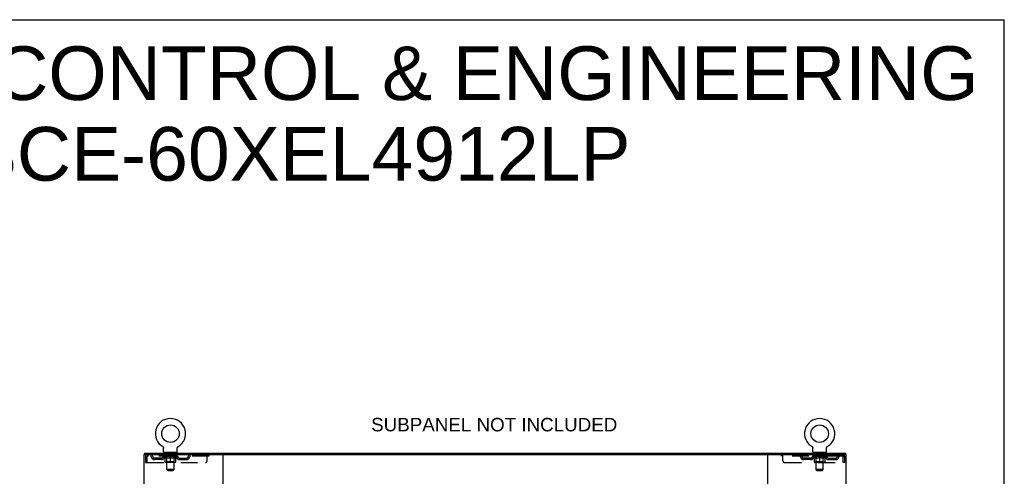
# Model space of a CAD drawing. Header units: inches. Extents: x 0 to 212, y 0 to 138.
# Tile 80 of 80: x 144 to 212, y 106 to 138. Entities that reach past the tile are written whole.
import ezdxf

# ---------------------------------------------------------------- set-up
doc = ezdxf.new("R2010")
doc.units = ezdxf.units.IN
doc.header["$LTSCALE"] = 11.6875
doc.header["$MEASUREMENT"] = 0
doc.linetypes.add('HIDDEN', pattern=[0.2, 0.1, -0.1])
doc.layers.get('0').update_dxf_attribs({"linetype": 'CONTINUOUS'})
doc.layers.add('DEFAULT_2', color=8, linetype='HIDDEN')
doc.layers.add('DIMENSIONS', color=7, linetype='CONTINUOUS')
doc.styles.get("Standard").update_dxf_attribs({"font": 'arial.ttf'})

msp = doc.modelspace()

# ---------------------------------------------------------------- linework, layer by layer
at = {"color": 7, "linetype": 'Continuous'}
for p, q in [((0, 137.5), (212.5, 137.5)), ((212.5, 0), (212.5, 137.5)), ((152.526, 107.254), (152.526, 107.15)), ((152.526, 107.254), (201.422, 107.254)), ((153.792, 107.701), (153.792, 107.701)), ((153.792, 107.701), (153.796, 107.699)), ((153.796, 107.699), (153.799, 107.696)), ((153.799, 107.696), (153.803, 107.694)), ((153.803, 107.694), (153.806, 107.691)), ((153.806, 107.691), (153.81, 107.688)), ((153.81, 107.688), (153.813, 107.685)), ((153.813, 107.686), (153.816, 107.682)), ((153.816, 107.683), (153.819, 107.679)), ((153.819, 107.679), (153.822, 107.676)), ((153.822, 107.676), (153.825, 107.673)), ((153.825, 107.673), (153.827, 107.669)), ((153.827, 107.67), (153.83, 107.666)), ((153.83, 107.666), (153.833, 107.662)), ((153.832, 107.662), (153.835, 107.659)), ((153.835, 107.659), (153.837, 107.655)), ((153.837, 107.655), (153.839, 107.651)), ((153.839, 107.651), (153.841, 107.647)), ((153.841, 107.647), (153.843, 107.643)), ((153.843, 107.643), (153.845, 107.639)), ((153.845, 107.639), (153.846, 107.635)), ((153.846, 107.635), (153.847, 107.631)), ((153.847, 107.631), (153.849, 107.627)), ((153.849, 107.627), (153.85, 107.623)), ((153.853, 107.601), (153.853, 107.597)), ((153.853, 107.597), (153.853, 107.593)), ((153.853, 107.344), (153.853, 107.593)), ((153.891, 107.284), (153.891, 107.254)), ((154.766, 107.284), (153.891, 107.284)), ((154.766, 107.284), (154.766, 107.254)), ((154.803, 107.344), (154.803, 107.593)), ((154.806, 107.619), (154.807, 107.623)), ((154.807, 107.623), (154.808, 107.627)), ((154.808, 107.627), (154.809, 107.631)), ((154.809, 107.631), (154.811, 107.635)), ((154.811, 107.635), (154.812, 107.639)), ((154.812, 107.639), (154.814, 107.643)), ((154.816, 107.647), (154.818, 107.651)), ((154.818, 107.651), (154.82, 107.655)), ((154.82, 107.655), (154.822, 107.659)), ((154.822, 107.659), (154.824, 107.662)), ((154.824, 107.662), (154.827, 107.666)), ((154.827, 107.666), (154.829, 107.67)), ((154.829, 107.669), (154.832, 107.673)), ((154.832, 107.673), (154.835, 107.676)), ((154.835, 107.676), (154.838, 107.679)), ((154.838, 107.679), (154.841, 107.683)), ((154.841, 107.682), (154.844, 107.686)), ((154.844, 107.685), (154.847, 107.688)), ((154.847, 107.688), (154.85, 107.691)), ((154.85, 107.691), (154.854, 107.694)), ((154.854, 107.694), (154.857, 107.696)), ((154.857, 107.696), (154.861, 107.699)), ((154.857, 107.696), (154.859, 107.697)), ((154.861, 107.699), (154.865, 107.701)), ((154.865, 107.701), (154.865, 107.701)), ((199.084, 107.701), (199.084, 107.701)), ((199.084, 107.701), (199.088, 107.699)), ((199.088, 107.699), (199.091, 107.696)), ((199.091, 107.696), (199.095, 107.694)), ((199.095, 107.694), (199.098, 107.691)), ((199.098, 107.691), (199.102, 107.688)), ((199.102, 107.688), (199.105, 107.685)), ((199.105, 107.686), (199.108, 107.682)), ((199.108, 107.683), (199.111, 107.679)), ((199.111, 107.679), (199.114, 107.676)), ((199.114, 107.676), (199.117, 107.673)), ((199.117, 107.673), (199.119, 107.669)), ((199.119, 107.67), (199.122, 107.666)), ((199.122, 107.666), (199.125, 107.662)), ((199.124, 107.662), (199.127, 107.659)), ((199.127, 107.659), (199.129, 107.655)), ((199.129, 107.655), (199.131, 107.651)), ((199.131, 107.651), (199.133, 107.647)), ((199.133, 107.647), (199.135, 107.643)), ((199.135, 107.643), (199.137, 107.639)), ((199.137, 107.639), (199.138, 107.635)), ((199.138, 107.635), (199.139, 107.631)), ((199.139, 107.631), (199.141, 107.627)), ((199.141, 107.627), (199.142, 107.623)), ((199.145, 107.601), (199.145, 107.597)), ((199.145, 107.597), (199.145, 107.593)), ((199.145, 107.344), (199.145, 107.593)), ((199.183, 107.284), (199.183, 107.254)), ((200.058, 107.284), (199.183, 107.284)), ((200.058, 107.284), (200.058, 107.254)), ((200.095, 107.344), (200.095, 107.593)), ((200.098, 107.619), (200.099, 107.623)), ((200.099, 107.623), (200.1, 107.627)), ((200.1, 107.627), (200.101, 107.631)), ((200.101, 107.631), (200.103, 107.635)), ((200.103, 107.635), (200.104, 107.639)), ((200.104, 107.639), (200.106, 107.643)), ((200.106, 107.643), (200.108, 107.647)), ((200.108, 107.647), (200.11, 107.651)), ((200.11, 107.651), (200.112, 107.655)), ((200.112, 107.655), (200.114, 107.659)), ((200.114, 107.659), (200.116, 107.662)), ((200.116, 107.662), (200.119, 107.666)), ((200.119, 107.666), (200.121, 107.67)), ((200.121, 107.669), (200.124, 107.673)), ((200.124, 107.673), (200.127, 107.676)), ((200.127, 107.676), (200.13, 107.679)), ((200.13, 107.679), (200.133, 107.683)), ((200.133, 107.682), (200.136, 107.686)), ((200.136, 107.685), (200.139, 107.688)), ((200.139, 107.688), (200.142, 107.691)), ((200.142, 107.691), (200.146, 107.694)), ((200.146, 107.694), (200.149, 107.696)), ((200.149, 107.696), (200.153, 107.699)), ((200.149, 107.696), (200.151, 107.697)), ((200.153, 107.699), (200.157, 107.701)), ((200.157, 107.701), (200.157, 107.701)), ((201.422, 107.254), (201.422, 107.15))]:
    msp.add_line(p, q, dxfattribs=at)
at = {"color": 3, "linetype": 'Continuous'}
for p, q in [((152.474, 107.15), (152.474, 47.358)), ((152.474, 107.15), (201.474, 107.15)), ((157.974, 107.15), (157.974, 47.358)), ((195.974, 107.15), (195.974, 47.358)), ((201.474, 47.358), (201.474, 107.15))]:
    msp.add_line(p, q, dxfattribs=at)
at = {"color": 7, "linetype": 'Continuous'}
for points in [[(153.85, 107.623), (153.851, 107.619), (153.852, 107.614), (153.852, 107.61), (153.853, 107.606), (153.853, 107.601), (153.853, 107.597)], [(154.803, 107.593), (154.803, 107.597), (154.804, 107.601), (154.804, 107.606), (154.804, 107.61), (154.805, 107.614), (154.806, 107.619)], [(154.803, 107.597), (154.804, 107.601), (154.804, 107.606), (154.804, 107.61), (154.805, 107.614)], [(154.814, 107.643), (154.816, 107.647), (154.818, 107.651)], [(199.142, 107.623), (199.143, 107.619), (199.144, 107.614), (199.144, 107.61), (199.145, 107.606), (199.145, 107.601), (199.145, 107.597)], [(200.095, 107.593), (200.095, 107.597), (200.096, 107.601), (200.096, 107.606), (200.096, 107.61), (200.097, 107.614), (200.098, 107.619)], [(200.095, 107.597), (200.096, 107.601), (200.096, 107.606), (200.096, 107.61), (200.097, 107.614)]]:
    msp.add_lwpolyline(points, dxfattribs=at)
for centre in [(154.328, 108.608), (199.62, 108.608)]:
    msp.add_circle(centre, 0.609, dxfattribs=at)
for centre, radius, start, end in [((154.328, 108.608), 1.054, 300.39933, 239.60066), ((199.62, 108.608), 1.054, 300.39933, 239.60067), ((153.913, 107.344), 0.06, 180, 270), ((154.743, 107.344), 0.06, 270, 360), ((199.205, 107.344), 0.06, 180, 270), ((200.035, 107.344), 0.06, 270, 360)]:
    msp.add_arc(centre, radius, start, end, dxfattribs=at)
at = {"layer": 'DEFAULT_2', "color": 8, "linetype": 'HIDDEN'}
for p, q in [((153.798, 107.697), (153.799, 107.696)), ((153.983, 107.284), (153.983, 107.254)), ((154.018, 107.194), (154.018, 107.274)), ((154.087, 107.184), (154.028, 107.184)), ((154.079, 106.094), (154.079, 107.174)), ((154.628, 107.184), (154.569, 107.184)), ((154.577, 106.094), (154.577, 107.174)), ((154.638, 107.194), (154.638, 107.274)), ((154.673, 107.284), (154.673, 107.254)), ((154.865, 107.701), (154.865, 107.701)), ((199.084, 107.701), (199.084, 107.701)), ((199.09, 107.697), (199.091, 107.696)), ((199.275, 107.284), (199.275, 107.254)), ((199.31, 107.194), (199.31, 107.274)), ((199.379, 107.184), (199.32, 107.184)), ((199.371, 106.094), (199.371, 107.174)), ((199.92, 107.184), (199.861, 107.184)), ((199.869, 106.094), (199.869, 107.174)), ((199.93, 107.194), (199.93, 107.274)), ((199.965, 107.284), (199.965, 107.254)), ((152.578, 106.983), (152.578, 106.588)), ((152.578, 106.983), (152.682, 106.983)), ((152.578, 106.588), (152.682, 106.588)), ((152.682, 106.983), (152.682, 106.588)), ((152.712, 106.588), (152.712, 106.983)), ((152.712, 106.588), (156.766, 106.588)), ((152.745, 107.15), (152.745, 107.046)), ((157.016, 107.046), (152.745, 107.046)), ((153.214, 106.795), (153.214, 106.899)), ((153.697, 106.899), (153.214, 106.899)), ((153.697, 106.795), (153.214, 106.795)), ((153.464, 106.795), (153.464, 106.899)), ((153.822, 107.009), (153.822, 107.046)), ((153.949, 106.92), (153.822, 107.009)), ((154.835, 107.009), (153.822, 107.009)), ((153.83, 107.041), (153.83, 107.046)), ((153.837, 107.038), (153.837, 107.041)), ((153.837, 107.038), (154.82, 107.038)), ((153.844, 107.038), (153.844, 107.041)), ((153.845, 107.038), (153.845, 107.041)), ((153.853, 107.041), (153.853, 107.046)), ((153.866, 107.038), (153.866, 107.041)), ((153.867, 107.038), (153.867, 107.041)), ((153.89, 107.041), (153.89, 107.046)), ((153.891, 107.046), (153.891, 107.15)), ((153.902, 107.038), (153.902, 107.041)), ((153.904, 107.038), (153.904, 107.041)), ((154.067, 107.041), (153.906, 107.041)), ((153.941, 107.041), (153.941, 107.046)), ((153.942, 107.038), (153.942, 107.041)), ((153.942, 107.038), (153.942, 107.041)), ((153.945, 107.038), (153.945, 107.041)), ((153.949, 106.92), (153.958, 106.92)), ((153.95, 107.038), (153.95, 107.041)), ((153.95, 107.038), (153.95, 107.041)), ((153.953, 107.038), (153.953, 107.041)), ((153.956, 107.038), (153.956, 107.042)), ((153.958, 106.63), (153.958, 106.954)), ((153.959, 107.038), (153.959, 107.041)), ((153.971, 107.038), (153.971, 107.041)), ((153.985, 107.038), (153.985, 107.043)), ((153.985, 107.038), (153.985, 107.041)), ((154.669, 106.6), (153.987, 106.6)), ((154.002, 107.038), (154.002, 107.041)), ((154.003, 107.041), (154.003, 107.046)), ((154.011, 107.038), (154.011, 107.041)), ((154.014, 107.038), (154.014, 107.041)), ((154.021, 107.038), (154.021, 107.041)), ((154.03, 107.038), (154.03, 107.044)), ((154.043, 107.038), (154.043, 107.041)), ((154.045, 107.038), (154.045, 107.041)), ((154.078, 106.632), (154.046, 106.6)), ((154.067, 107.038), (154.067, 107.041)), ((154.121, 107.041), (154.071, 107.041)), ((154.072, 106.92), (154.215, 106.92)), ((154.075, 107.041), (154.075, 107.046)), ((154.078, 106.632), (154.078, 107.006)), ((154.578, 106.632), (154.078, 106.632)), ((154.081, 107.038), (154.081, 107.041)), ((154.084, 107.038), (154.084, 107.041)), ((154.089, 107.038), (154.089, 107.045)), ((154.093, 107.038), (154.093, 107.041)), ((154.101, 107.038), (154.101, 107.041)), ((154.121, 107.038), (154.121, 107.041)), ((154.18, 107.041), (154.133, 107.041)), ((154.149, 107.038), (154.149, 107.041)), ((154.155, 107.041), (154.155, 107.046)), ((154.158, 107.038), (154.158, 107.041)), ((154.16, 107.038), (154.16, 107.046)), ((154.162, 107.038), (154.162, 107.041)), ((154.168, 107.038), (154.168, 107.041)), ((154.18, 107.038), (154.18, 107.041)), ((154.245, 107.041), (154.201, 107.041)), ((154.212, 107.038), (154.212, 107.041)), ((154.237, 107.041), (154.299, 107.044)), ((154.24, 107.041), (154.24, 107.046)), ((154.241, 107.046), (154.24, 107.046)), ((154.241, 107.041), (154.241, 107.046)), ((154.241, 107.038), (154.241, 107.041)), ((154.244, 107.038), (154.244, 107.041)), ((154.245, 107.038), (154.245, 107.041)), ((154.245, 107.038), (154.245, 107.041)), ((154.273, 107.041), (154.325, 107.041)), ((154.278, 107.038), (154.278, 107.041)), ((154.282, 107.041), (154.282, 107.043)), ((154.299, 107.041), (154.299, 107.044)), ((154.312, 107.038), (154.312, 107.041)), ((154.326, 107.041), (154.326, 107.041)), ((154.326, 107.038), (154.326, 107.041)), ((154.326, 107.038), (154.326, 107.041)), ((154.328, 107.041), (154.328, 107.046)), ((154.328, 107.046), (154.42, 107.041)), ((154.328, 106.6), (154.328, 106.955)), ((154.33, 107.038), (154.33, 107.041)), ((154.33, 107.038), (154.33, 107.041)), ((154.33, 107.041), (154.33, 107.041)), ((154.345, 107.038), (154.345, 107.041)), ((154.345, 107.041), (154.384, 107.041)), ((154.379, 107.038), (154.379, 107.041)), ((154.412, 107.038), (154.412, 107.041)), ((154.412, 107.038), (154.412, 107.041)), ((154.412, 107.041), (154.455, 107.041)), ((154.413, 107.038), (154.413, 107.041)), ((154.416, 107.041), (154.416, 107.046)), ((154.416, 107.041), (154.416, 107.046)), ((154.416, 107.046), (154.416, 107.046)), ((154.416, 107.038), (154.416, 107.041)), ((154.441, 106.92), (154.585, 106.92)), ((154.445, 107.038), (154.445, 107.041)), ((154.476, 107.038), (154.476, 107.041)), ((154.476, 107.041), (154.524, 107.041)), ((154.488, 107.038), (154.488, 107.041)), ((154.494, 107.038), (154.494, 107.041)), ((154.497, 107.038), (154.497, 107.046)), ((154.498, 107.038), (154.498, 107.041)), ((154.501, 107.041), (154.501, 107.046)), ((154.507, 107.038), (154.507, 107.041)), ((154.536, 107.038), (154.536, 107.041)), ((154.536, 107.041), (154.586, 107.041)), ((154.555, 107.038), (154.555, 107.041)), ((154.564, 107.038), (154.564, 107.041)), ((154.567, 107.038), (154.567, 107.045)), ((154.572, 107.038), (154.572, 107.041)), ((154.576, 107.038), (154.576, 107.041)), ((154.578, 106.632), (154.578, 107.006)), ((154.578, 106.632), (154.61, 106.6)), ((154.581, 107.041), (154.581, 107.046)), ((154.59, 107.038), (154.59, 107.041)), ((154.59, 107.041), (154.751, 107.041)), ((154.611, 107.038), (154.611, 107.041)), ((154.614, 107.038), (154.614, 107.041)), ((154.626, 107.038), (154.626, 107.044)), ((154.635, 107.038), (154.635, 107.041)), ((154.643, 107.038), (154.643, 107.041)), ((154.646, 107.038), (154.646, 107.041)), ((154.654, 107.041), (154.654, 107.046)), ((154.655, 107.038), (154.655, 107.041)), ((154.671, 107.038), (154.671, 107.043)), ((154.672, 107.038), (154.672, 107.041)), ((154.686, 107.038), (154.686, 107.041)), ((154.697, 107.038), (154.697, 107.041)), ((154.699, 106.63), (154.699, 106.954)), ((154.699, 106.92), (154.707, 106.92)), ((154.701, 107.038), (154.701, 107.042)), ((154.704, 107.038), (154.704, 107.041)), ((154.706, 107.038), (154.706, 107.041)), ((154.706, 107.038), (154.706, 107.041)), ((154.707, 106.92), (154.835, 107.009)), ((154.712, 107.038), (154.712, 107.041)), ((154.714, 107.038), (154.714, 107.041)), ((154.715, 107.038), (154.715, 107.041)), ((154.716, 107.041), (154.716, 107.046)), ((154.753, 107.038), (154.753, 107.041)), ((154.755, 107.038), (154.755, 107.041)), ((154.766, 107.046), (154.766, 107.15)), ((154.767, 107.041), (154.767, 107.046)), ((154.79, 107.038), (154.79, 107.041)), ((154.791, 107.038), (154.791, 107.041)), ((154.804, 107.041), (154.804, 107.046)), ((154.812, 107.038), (154.812, 107.041)), ((154.813, 107.038), (154.813, 107.041)), ((154.82, 107.038), (154.82, 107.041)), ((154.827, 107.041), (154.827, 107.046)), ((154.835, 107.009), (154.835, 107.046)), ((154.96, 106.899), (155.443, 106.899)), ((154.96, 106.795), (155.443, 106.795)), ((155.193, 106.795), (155.193, 106.899)), ((155.443, 106.795), (155.443, 106.899)), ((155.916, 107.15), (155.916, 107.046)), ((156.891, 106.713), (156.891, 107.15)), ((157.016, 107.15), (157.016, 107.046)), ((196.933, 107.15), (196.933, 107.046)), ((201.203, 107.046), (196.933, 107.046)), ((197.058, 106.713), (197.058, 107.15)), ((197.183, 106.588), (201.236, 106.588)), ((198.033, 107.15), (198.033, 107.046)), ((198.506, 106.795), (198.506, 106.899)), ((198.989, 106.899), (198.506, 106.899)), ((198.989, 106.795), (198.506, 106.795)), ((198.756, 106.795), (198.756, 106.899)), ((199.114, 107.009), (199.114, 107.046)), ((200.127, 107.009), (199.114, 107.009)), ((199.241, 106.92), (199.114, 107.009)), ((199.122, 107.041), (199.122, 107.046)), ((199.129, 107.038), (199.129, 107.041)), ((199.129, 107.038), (200.112, 107.038)), ((199.136, 107.038), (199.136, 107.041)), ((199.137, 107.038), (199.137, 107.041)), ((199.145, 107.041), (199.145, 107.046)), ((199.158, 107.038), (199.158, 107.041)), ((199.159, 107.038), (199.159, 107.041)), ((199.182, 107.041), (199.182, 107.046)), ((199.183, 107.046), (199.183, 107.15)), ((199.194, 107.038), (199.194, 107.041)), ((199.196, 107.038), (199.196, 107.041)), ((199.359, 107.041), (199.198, 107.041)), ((199.233, 107.041), (199.233, 107.046)), ((199.234, 107.038), (199.234, 107.041)), ((199.234, 107.038), (199.234, 107.041)), ((199.237, 107.038), (199.237, 107.041)), ((199.241, 106.92), (199.25, 106.92)), ((199.242, 107.038), (199.242, 107.041)), ((199.242, 107.038), (199.242, 107.041)), ((199.245, 107.038), (199.245, 107.041)), ((199.248, 107.038), (199.248, 107.042)), ((199.25, 106.63), (199.25, 106.954)), ((199.251, 107.038), (199.251, 107.041)), ((199.263, 107.038), (199.263, 107.041)), ((199.277, 107.038), (199.277, 107.043)), ((199.277, 107.038), (199.277, 107.041)), ((199.961, 106.6), (199.279, 106.6)), ((199.294, 107.038), (199.294, 107.041)), ((199.295, 107.041), (199.295, 107.046)), ((199.303, 107.038), (199.303, 107.041)), ((199.306, 107.038), (199.306, 107.041)), ((199.313, 107.038), (199.313, 107.041)), ((199.322, 107.038), (199.322, 107.044)), ((199.335, 107.038), (199.335, 107.041)), ((199.337, 107.038), (199.337, 107.041)), ((199.37, 106.632), (199.338, 106.6)), ((199.359, 107.038), (199.359, 107.041)), ((199.413, 107.041), (199.363, 107.041)), ((199.364, 106.92), (199.507, 106.92)), ((199.367, 107.041), (199.367, 107.046)), ((199.37, 106.632), (199.37, 107.006)), ((199.87, 106.632), (199.37, 106.632)), ((199.373, 107.038), (199.373, 107.041)), ((199.376, 107.038), (199.376, 107.041)), ((199.381, 107.038), (199.381, 107.045)), ((199.385, 107.038), (199.385, 107.041)), ((199.393, 107.038), (199.393, 107.041)), ((199.413, 107.038), (199.413, 107.041)), ((199.472, 107.041), (199.425, 107.041)), ((199.441, 107.038), (199.441, 107.041)), ((199.447, 107.041), (199.447, 107.046)), ((199.45, 107.038), (199.45, 107.041)), ((199.452, 107.038), (199.452, 107.046)), ((199.454, 107.038), (199.454, 107.041)), ((199.46, 107.038), (199.46, 107.041)), ((199.472, 107.038), (199.472, 107.041)), ((199.537, 107.041), (199.493, 107.041)), ((199.504, 107.038), (199.504, 107.041)), ((199.529, 107.041), (199.591, 107.044)), ((199.532, 107.041), (199.532, 107.046)), ((199.533, 107.046), (199.532, 107.046)), ((199.533, 107.041), (199.533, 107.046)), ((199.533, 107.038), (199.533, 107.041)), ((199.536, 107.038), (199.536, 107.041)), ((199.537, 107.038), (199.537, 107.041)), ((199.537, 107.038), (199.537, 107.041)), ((199.565, 107.041), (199.617, 107.041)), ((199.57, 107.038), (199.57, 107.041)), ((199.574, 107.041), (199.574, 107.043)), ((199.591, 107.041), (199.591, 107.044)), ((199.604, 107.038), (199.604, 107.041)), ((199.618, 107.041), (199.618, 107.041)), ((199.618, 107.038), (199.618, 107.041)), ((199.618, 107.038), (199.618, 107.041)), ((199.62, 107.041), (199.62, 107.046)), ((199.62, 107.046), (199.712, 107.041)), ((199.62, 106.6), (199.62, 106.955)), ((199.622, 107.038), (199.622, 107.041)), ((199.622, 107.038), (199.622, 107.041)), ((199.622, 107.041), (199.622, 107.041)), ((199.637, 107.038), (199.637, 107.041)), ((199.637, 107.041), (199.676, 107.041)), ((199.671, 107.038), (199.671, 107.041)), ((199.704, 107.038), (199.704, 107.041)), ((199.704, 107.038), (199.704, 107.041)), ((199.704, 107.041), (199.747, 107.041)), ((199.705, 107.038), (199.705, 107.041)), ((199.708, 107.041), (199.708, 107.046)), ((199.708, 107.041), (199.708, 107.046)), ((199.708, 107.046), (199.708, 107.046)), ((199.708, 107.038), (199.708, 107.041)), ((199.733, 106.92), (199.877, 106.92)), ((199.737, 107.038), (199.737, 107.041)), ((199.768, 107.038), (199.768, 107.041)), ((199.768, 107.041), (199.816, 107.041)), ((199.78, 107.038), (199.78, 107.041)), ((199.786, 107.038), (199.786, 107.041)), ((199.789, 107.038), (199.789, 107.046)), ((199.79, 107.038), (199.79, 107.041)), ((199.793, 107.041), (199.793, 107.046)), ((199.799, 107.038), (199.799, 107.041)), ((199.828, 107.038), (199.828, 107.041)), ((199.828, 107.041), (199.878, 107.041)), ((199.847, 107.038), (199.847, 107.041)), ((199.856, 107.038), (199.856, 107.041)), ((199.859, 107.038), (199.859, 107.045)), ((199.864, 107.038), (199.864, 107.041)), ((199.868, 107.038), (199.868, 107.041)), ((199.87, 106.632), (199.87, 107.006)), ((199.87, 106.632), (199.902, 106.6)), ((199.873, 107.041), (199.873, 107.046)), ((199.882, 107.038), (199.882, 107.041)), ((199.882, 107.041), (200.043, 107.041)), ((199.903, 107.038), (199.903, 107.041)), ((199.906, 107.038), (199.906, 107.041)), ((199.918, 107.038), (199.918, 107.044)), ((199.927, 107.038), (199.927, 107.041)), ((199.935, 107.038), (199.935, 107.041)), ((199.938, 107.038), (199.938, 107.041)), ((199.946, 107.041), (199.946, 107.046)), ((199.947, 107.038), (199.947, 107.041)), ((199.963, 107.038), (199.963, 107.043)), ((199.964, 107.038), (199.964, 107.041)), ((199.978, 107.038), (199.978, 107.041)), ((199.989, 107.038), (199.989, 107.041)), ((199.991, 106.63), (199.991, 106.954)), ((199.991, 106.92), (199.999, 106.92)), ((199.993, 107.038), (199.993, 107.042)), ((199.996, 107.038), (199.996, 107.041)), ((199.998, 107.038), (199.998, 107.041)), ((199.998, 107.038), (199.998, 107.041)), ((199.999, 106.92), (200.127, 107.009)), ((200.004, 107.038), (200.004, 107.041)), ((200.006, 107.038), (200.006, 107.041)), ((200.007, 107.038), (200.007, 107.041)), ((200.008, 107.041), (200.008, 107.046)), ((200.045, 107.038), (200.045, 107.041)), ((200.047, 107.038), (200.047, 107.041)), ((200.058, 107.046), (200.058, 107.15)), ((200.059, 107.041), (200.059, 107.046)), ((200.082, 107.038), (200.082, 107.041)), ((200.083, 107.038), (200.083, 107.041)), ((200.096, 107.041), (200.096, 107.046)), ((200.104, 107.038), (200.104, 107.041)), ((200.105, 107.038), (200.105, 107.041)), ((200.112, 107.038), (200.112, 107.041)), ((200.119, 107.041), (200.119, 107.046)), ((200.127, 107.009), (200.127, 107.046)), ((200.252, 106.899), (200.735, 106.899)), ((200.252, 106.795), (200.735, 106.795)), ((200.485, 106.795), (200.485, 106.899)), ((200.735, 106.795), (200.735, 106.899)), ((201.203, 107.15), (201.203, 107.046)), ((201.236, 106.983), (201.236, 106.588)), ((201.266, 106.588), (201.266, 106.983)), ((201.37, 106.983), (201.266, 106.983)), ((201.37, 106.588), (201.266, 106.588)), ((201.37, 106.588), (201.37, 106.983)), ((154.139, 106.034), (154.079, 106.094)), ((154.577, 106.094), (154.079, 106.094)), ((154.139, 106.034), (154.517, 106.034)), ((154.517, 106.034), (154.577, 106.094)), ((199.869, 106.094), (199.371, 106.094)), ((199.431, 106.034), (199.371, 106.094)), ((199.431, 106.034), (199.809, 106.034)), ((199.809, 106.034), (199.869, 106.094))]:
    msp.add_line(p, q, dxfattribs=at)
for points in [[(152.745, 107.15), (152.743, 107.149), (152.741, 107.146), (152.738, 107.141), (152.736, 107.134), (152.734, 107.125), (152.731, 107.114), (152.729, 107.101), (152.726, 107.087), (152.724, 107.072), (152.722, 107.056), (152.719, 107.038), (152.717, 107.02), (152.715, 107.002), (152.712, 106.983)], [(152.745, 107.046), (152.743, 107.046), (152.741, 107.045), (152.738, 107.043), (152.736, 107.04), (152.734, 107.037), (152.731, 107.033), (152.729, 107.028), (152.726, 107.023), (152.724, 107.017), (152.722, 107.011), (152.719, 107.004), (152.717, 106.997), (152.715, 106.99), (152.712, 106.983)], [(153.958, 106.954), (153.977, 106.946), (153.997, 106.939), (154.016, 106.933), (154.034, 106.928), (154.053, 106.923), (154.072, 106.92)], [(154.078, 106.92), (154.058, 106.923), (154.038, 106.928), (154.018, 106.933), (153.998, 106.939), (153.978, 106.946), (153.958, 106.954)], [(154.328, 106.955), (154.308, 106.947), (154.287, 106.94), (154.267, 106.933), (154.247, 106.928), (154.227, 106.923), (154.208, 106.92)], [(154.215, 106.92), (154.234, 106.923), (154.253, 106.928), (154.271, 106.933), (154.29, 106.939), (154.309, 106.946), (154.328, 106.953)], [(154.449, 106.92), (154.429, 106.923), (154.409, 106.928), (154.389, 106.933), (154.369, 106.94), (154.349, 106.947), (154.328, 106.955)], [(154.328, 106.953), (154.348, 106.946), (154.367, 106.939), (154.386, 106.933), (154.404, 106.928), (154.423, 106.923), (154.441, 106.92)], [(154.699, 106.954), (154.678, 106.946), (154.658, 106.939), (154.638, 106.933), (154.618, 106.928), (154.599, 106.923), (154.579, 106.92)], [(154.585, 106.92), (154.604, 106.923), (154.623, 106.928), (154.641, 106.933), (154.66, 106.939), (154.679, 106.946), (154.699, 106.954)], [(199.37, 106.92), (199.35, 106.923), (199.33, 106.928), (199.31, 106.933), (199.29, 106.939), (199.27, 106.946), (199.25, 106.954)], [(199.25, 106.954), (199.269, 106.946), (199.289, 106.939), (199.308, 106.933), (199.326, 106.928), (199.345, 106.923), (199.364, 106.92)], [(199.62, 106.955), (199.6, 106.947), (199.579, 106.94), (199.559, 106.933), (199.539, 106.928), (199.519, 106.923), (199.5, 106.92)], [(199.507, 106.92), (199.526, 106.923), (199.545, 106.928), (199.563, 106.933), (199.582, 106.939), (199.601, 106.946), (199.62, 106.953)], [(199.741, 106.92), (199.721, 106.923), (199.701, 106.928), (199.681, 106.933), (199.661, 106.94), (199.641, 106.947), (199.62, 106.955)], [(199.62, 106.953), (199.64, 106.946), (199.659, 106.939), (199.678, 106.933), (199.696, 106.928), (199.715, 106.923), (199.733, 106.92)], [(199.991, 106.954), (199.97, 106.946), (199.95, 106.939), (199.93, 106.933), (199.91, 106.928), (199.891, 106.923), (199.871, 106.92)], [(199.877, 106.92), (199.896, 106.923), (199.915, 106.928), (199.933, 106.933), (199.952, 106.939), (199.971, 106.946), (199.991, 106.954)], [(201.208, 107.146), (201.206, 107.149), (201.203, 107.15)], [(201.215, 107.037), (201.213, 107.04), (201.21, 107.043), (201.208, 107.045), (201.206, 107.046), (201.203, 107.046)], [(201.208, 107.146), (201.21, 107.141), (201.213, 107.134), (201.215, 107.125), (201.217, 107.114), (201.22, 107.101), (201.222, 107.087), (201.225, 107.072), (201.227, 107.056), (201.229, 107.038), (201.232, 107.02), (201.234, 107.002), (201.236, 106.983)], [(201.215, 107.037), (201.217, 107.033), (201.22, 107.028), (201.222, 107.023), (201.225, 107.017), (201.227, 107.011), (201.229, 107.004), (201.232, 106.997), (201.234, 106.99), (201.236, 106.983)]]:
    msp.add_lwpolyline(points, dxfattribs=at)
for centre, radius, start, end in [((154.008, 107.274), 0.01, 0, 90), ((154.028, 107.194), 0.01, 180, 270), ((154.069, 107.174), 0.01, 0, 90), ((154.587, 107.174), 0.01, 90, 180), ((154.628, 107.194), 0.01, 270, 360), ((154.648, 107.274), 0.01, 90, 180), ((199.3, 107.274), 0.01, 0, 90), ((199.32, 107.194), 0.01, 180, 270), ((199.361, 107.174), 0.01, 0, 90), ((199.879, 107.174), 0.01, 90, 180), ((199.92, 107.194), 0.01, 270, 360), ((199.94, 107.274), 0.01, 90, 180), ((152.745, 106.983), 0.167, 90, 180), ((152.745, 106.983), 0.063, 90, 180), ((152.925, 106.983), 0.167, 8.07163, 90), ((152.925, 106.984), 0.0625, 7.98631, 90), ((153.214, 107.024), 0.229, 187.98631, 270), ((153.214, 107.024), 0.125, 188.07163, 270), ((153.697, 107.024), 0.125, 270, 351.92837), ((153.697, 107.024), 0.229, 270, 352.01369), ((153.986, 106.983), 0.167, 90, 171.92837), ((153.985, 106.984), 0.0625, 90, 172.01369), ((153.987, 106.63), 0.0296, 180, 270), ((154.046, 107.006), 0.0318, 0, 90), ((154.61, 107.006), 0.0318, 90, 180), ((154.669, 106.63), 0.0296, 270, 360), ((154.671, 106.983), 0.167, 8.07163, 90), ((154.671, 106.984), 0.0625, 7.98631, 90), ((154.96, 107.024), 0.229, 187.98631, 270), ((154.96, 107.024), 0.125, 188.07163, 270), ((155.443, 107.024), 0.125, 270, 351.92837), ((155.443, 107.024), 0.229, 270, 352.01369), ((155.732, 106.983), 0.167, 90, 171.92837), ((155.732, 106.984), 0.0625, 90, 172.01369), ((156.766, 106.713), 0.125, 270, 360), ((197.183, 106.713), 0.125, 180, 270), ((198.217, 106.983), 0.167, 8.07163, 90), ((198.217, 106.984), 0.0625, 7.98631, 90), ((198.506, 107.024), 0.229, 187.98631, 270), ((198.506, 107.024), 0.125, 188.07163, 270), ((198.989, 107.024), 0.125, 270, 351.92837), ((198.989, 107.024), 0.229, 270, 352.01369), ((199.278, 106.983), 0.167, 90, 171.92837), ((199.277, 106.984), 0.0625, 90, 172.01369), ((199.279, 106.63), 0.0296, 180, 270), ((199.338, 107.006), 0.0318, 0, 90), ((199.902, 107.006), 0.0318, 90, 180), ((199.961, 106.63), 0.0296, 270, 360), ((199.963, 106.983), 0.167, 8.07163, 90), ((199.963, 106.984), 0.0625, 7.98631, 90), ((200.252, 107.024), 0.229, 187.98631, 270), ((200.252, 107.024), 0.125, 188.07163, 270), ((200.735, 107.024), 0.125, 270, 351.92837), ((200.735, 107.024), 0.229, 270, 352.01369), ((201.024, 106.983), 0.167, 90, 171.92837), ((201.024, 106.984), 0.0625, 90, 172.01369), ((201.203, 106.983), 0.167, 0, 90), ((201.203, 106.983), 0.063, 0, 90)]:
    msp.add_arc(centre, radius, start, end, dxfattribs=at)
for centre, major_axis, ratio, start_param, end_param in [((154.328, 107.046), (0.506, 0.005), 0.05963, 2.96643, 3.140963), ((153.806, 107.037), (0.158, 0), 0.060556, 0.430652, 1.470503), ((154.328, 107.046), (0.506, 0), 0.060556, -3.141593, -2.96706), ((153.806, 107.031), (0.158, 0.002), 0.05963, 1.376596, 1.469874), ((154.328, 107.046), (0.506, 0.011), 0.05688, 2.791345, 2.965878), ((153.787, 107.037), (0.158, 0.002), 0.05963, 0.25549, 1.295341), ((153.842, 107.037), (0.158, -0.002), 0.05963, 0.605815, 1.645666), ((154.328, 107.046), (0.506, -0.005), 0.05963, -2.96643, -2.791898), ((153.842, 107.031), (0.158, 0), 0.060556, 1.551758, 1.645036), ((153.787, 107.031), (0.158, 0.003), 0.05688, 1.20151, 1.294789), ((153.843, 107.033), (0.131, 0.001), 0.05963, 1.065228, 1.614276), ((153.827, 107.033), (0.131, 0.003), 0.05688, 0.890143, 1.43919), ((153.873, 107.033), (0.131, 0), 0.060556, 1.240391, 1.789438), ((154.328, 107.046), (0.506, 0.015), 0.052395, 2.616403, 2.790936), ((153.784, 107.037), (0.158, 0.003), 0.05688, 0.080405, 1.120256), ((153.892, 107.037), (0.158, -0.003), 0.05688, 0.7809, 1.820751), ((154.328, 107.046), (0.506, -0.011), 0.05688, -2.791345, -2.616812), ((153.892, 107.031), (0.158, -0.002), 0.05963, 1.72692, 1.820198), ((153.784, 107.031), (0.158, 0.005), 0.052395, 1.026568, 1.119847), ((153.826, 107.033), (0.131, 0.004), 0.052395, 0.715201, 1.264248), ((153.917, 107.033), (0.131, -0.001), 0.05963, 1.415553, 1.9646), ((154.328, 107.046), (0.506, 0.02), 0.046319, 2.441654, 2.616187), ((153.955, 107.037), (0.158, -0.005), 0.052395, 0.955842, 1.995693), ((154.328, 107.046), (0.506, -0.015), 0.052395, -2.616403, -2.44187), ((153.797, 107.037), (0.158, 0.005), 0.052395, -0.094537, 0.945314), ((153.955, 107.031), (0.158, -0.003), 0.05688, 1.902006, 1.995284), ((153.797, 107.031), (0.158, 0.006), 0.046319, 0.851819, 0.945098), ((153.841, 107.033), (0.131, 0.005), 0.046319, 0.540452, 1.089499), ((153.974, 107.033), (0.131, -0.003), 0.05688, 1.590638, 2.139686), ((154.328, 107.046), (0.506, 0.024), 0.038841, 2.267123, 2.441656), ((154.03, 107.037), (0.158, -0.006), 0.046319, 1.130591, 2.170442), ((153.827, 107.037), (0.158, 0.006), 0.046319, -0.269286, 0.770565), ((154.328, 107.046), (0.506, -0.02), 0.046319, -2.441654, -2.267121), ((154.03, 107.031), (0.158, -0.005), 0.052395, 2.076947, 2.170226), ((153.827, 107.031), (0.158, 0.007), 0.038841, 0.677289, 0.770567), ((153.87, 107.033), (0.131, 0.006), 0.038841, 0.365921, 0.914969), ((154.042, 107.033), (0.131, -0.004), 0.052395, 1.76558, 2.314627), ((154.328, 107.046), (0.506, 0.027), 0.030195, 2.09281, 2.267343), ((154.113, 107.037), (0.158, -0.007), 0.038841, 1.305122, 2.344973), ((153.872, 107.037), (0.158, 0.007), 0.038841, -0.443817, 0.596034), ((154.328, 107.046), (0.506, -0.024), 0.038841, -2.267123, -2.092591), ((154.113, 107.031), (0.158, -0.006), 0.046319, 2.251696, 2.344975), ((153.872, 107.031), (0.158, 0.008), 0.030195, 0.502975, 0.596254), ((153.914, 107.033), (0.131, 0.007), 0.030195, 0.191608, 0.740655), ((154.118, 107.033), (0.131, -0.005), 0.046319, 1.940329, 2.489376), ((153.931, 107.037), (0.158, 0.008), 0.030195, -0.61813, 0.421721), ((154.328, 107.046), (0.506, 0.029), 0.020645, 1.918687, 2.09322), ((154.204, 107.037), (0.158, -0.008), 0.030195, 1.479435, 2.519286), ((154.328, 107.046), (0.506, -0.027), 0.030195, -2.09281, -1.918277), ((154.204, 107.031), (0.158, -0.007), 0.038841, 2.426227, 2.519505), ((153.931, 107.031), (0.158, 0.009), 0.020645, 0.328852, 0.422131), ((153.97, 107.033), (0.131, 0.007), 0.020645, 0.017485, 0.566532), ((154.201, 107.033), (0.131, -0.006), 0.038841, 2.11486, 2.663907), ((154.002, 107.037), (0.158, 0.009), 0.020645, -0.792253, 0.247598), ((154.328, 107.046), (0.506, 0.03), 0.010478, 1.744704, 1.919237), ((154.298, 107.037), (0.158, -0.009), 0.020645, 1.653558, 2.693409), ((154.328, 107.046), (0.506, -0.029), 0.020645, -1.918687, -1.744154), ((154.298, 107.031), (0.158, -0.008), 0.030195, 2.60054, 2.693819), ((154.002, 107.031), (0.158, 0.009), 0.010478, 0.154869, 0.248148), ((154.037, 107.033), (0.131, 0.008), 0.010478, 6.126688, 6.675735), ((154.287, 107.033), (0.131, -0.007), 0.030195, 2.289173, 2.83822), ((154.082, 107.037), (0.158, 0.009), 0.010478, -0.966236, -0.000846), ((154.393, 107.037), (0.158, -0.009), 0.010478, 1.827541, 2.867392), ((154.328, 107.046), (0.506, -0.03), 0.010478, -1.744704, -1.570171), ((154.393, 107.031), (0.158, -0.009), 0.020645, 2.774664, 2.867942), ((154.375, 107.033), (0.131, -0.007), 0.020645, 2.463296, 3.012344), ((154.264, 107.037), (0.158, 0.009), 0.010478, 0.274201, 1.314052), ((154.195, 107.033), (0.131, 0.008), 0.010478, -0.000298, 0.504314), ((154.171, 107.031), (0.158, 0.009), 0.010478, 0.192946, 0.399283), ((154.328, 107.046), (0.506, 0.03), 0.010478, -1.578586, -1.396888), ((154.486, 107.031), (0.158, -0.009), 0.010478, 2.948646, 3.041925), ((154.462, 107.033), (0.131, -0.008), 0.010478, 2.637279, 3.142076), ((154.359, 107.037), (0.158, 0.009), 0.020645, 0.448184, 1.488034), ((154.281, 107.033), (0.131, 0.007), 0.020645, 0.129249, 0.678296), ((154.264, 107.031), (0.158, 0.009), 0.020645, 0.273651, 0.366929), ((154.328, 107.046), (0.506, 0.029), 0.020645, -1.397439, -1.222906), ((154.574, 107.037), (0.158, -0.009), 0.010478, -3.140747, -2.175357), ((154.328, 107.046), (0.506, -0.03), 0.010478, 1.222355, 1.396888), ((154.453, 107.037), (0.158, 0.008), 0.030195, 0.622307, 1.662158), ((154.369, 107.033), (0.131, 0.007), 0.030195, 0.303372, 0.852419), ((154.62, 107.033), (0.131, -0.008), 0.010478, 2.749043, 3.29809), ((154.655, 107.037), (0.158, -0.009), 0.020645, 2.893995, 3.933846), ((154.359, 107.031), (0.158, 0.008), 0.030195, 0.447774, 0.541052), ((154.655, 107.031), (0.158, -0.009), 0.010478, 2.893445, 2.986723), ((154.328, 107.046), (0.506, 0.027), 0.030195, -1.223315, -1.048783), ((154.328, 107.046), (0.506, -0.029), 0.020645, 1.048373, 1.222906), ((154.543, 107.037), (0.158, 0.007), 0.038841, 0.79662, 1.836471), ((154.456, 107.033), (0.131, 0.006), 0.038841, 0.477686, 1.026733), ((154.687, 107.033), (0.131, -0.007), 0.020645, 2.57506, 3.124108), ((154.726, 107.037), (0.158, -0.008), 0.030195, 2.719872, 3.759723), ((154.627, 107.037), (0.158, 0.006), 0.046319, 0.971151, 2.011002), ((154.453, 107.031), (0.158, 0.007), 0.038841, 0.622087, 0.715366), ((154.726, 107.031), (0.158, -0.009), 0.020645, 2.719462, 2.812741), ((154.328, 107.046), (0.506, 0.024), 0.038841, -1.049002, -0.874469), ((154.328, 107.046), (0.506, -0.027), 0.030195, 0.87425, 1.048783), ((154.538, 107.033), (0.131, 0.005), 0.046319, 0.652216, 1.201263), ((154.702, 107.037), (0.158, 0.005), 0.052395, 1.1459, 2.185751), ((154.743, 107.033), (0.131, -0.007), 0.030195, 2.400937, 2.949985), ((154.785, 107.037), (0.158, -0.007), 0.038841, 2.545558, 3.585409), ((154.615, 107.033), (0.131, 0.004), 0.052395, 0.826965, 1.376012), ((154.543, 107.031), (0.158, 0.006), 0.046319, 0.796618, 0.889896), ((154.785, 107.031), (0.158, -0.008), 0.030195, 2.545339, 2.638617), ((154.765, 107.037), (0.158, 0.003), 0.05688, 1.320842, 2.360692), ((154.328, 107.046), (0.506, 0.02), 0.046319, -0.874471, -0.699939), ((154.328, 107.046), (0.506, -0.024), 0.038841, 0.699936, 0.874469), ((154.83, 107.037), (0.158, -0.006), 0.046319, 2.371028, 3.410879), ((154.786, 107.033), (0.131, -0.006), 0.038841, 2.226624, 2.775671), ((154.815, 107.037), (0.158, 0.002), 0.05963, 1.495927, 2.535778), ((154.682, 107.033), (0.131, 0.003), 0.05688, 1.001907, 1.550954), ((154.859, 107.037), (0.158, -0.005), 0.052395, 2.196279, 3.23613), ((154.816, 107.033), (0.131, -0.005), 0.046319, 2.052093, 2.601141), ((154.627, 107.031), (0.158, 0.005), 0.052395, 0.971367, 1.064645), ((154.85, 107.037), (0.158, 0), 0.060556, 1.671089, 2.71094), ((154.83, 107.031), (0.158, -0.007), 0.038841, 2.371026, 2.464304), ((154.873, 107.037), (0.158, -0.003), 0.05688, 2.021337, 3.061188), ((154.328, 107.046), (0.506, 0.015), 0.052395, -0.699723, -0.52519), ((154.328, 107.046), (0.506, -0.02), 0.046319, 0.525406, 0.699939), ((154.87, 107.037), (0.158, -0.002), 0.05963, 1.846251, 2.886102), ((154.739, 107.033), (0.131, 0.001), 0.05963, 1.176993, 1.72604), ((154.83, 107.033), (0.131, -0.004), 0.052395, 1.877344, 2.426392), ((154.784, 107.033), (0.131, 0), 0.060556, 1.352155, 1.901202), ((154.83, 107.033), (0.131, -0.003), 0.05688, 1.702402, 2.25145), ((154.814, 107.033), (0.131, -0.001), 0.05963, 1.527317, 2.076364), ((154.702, 107.031), (0.158, 0.003), 0.05688, 1.146309, 1.239587), ((154.859, 107.031), (0.158, -0.006), 0.046319, 2.196495, 2.289773), ((154.328, 107.046), (0.506, 0.011), 0.05688, -0.524781, -0.350248), ((154.328, 107.046), (0.506, -0.015), 0.052395, 0.350657, 0.52519), ((154.765, 107.031), (0.158, 0.002), 0.05963, 1.321394, 1.414673), ((154.873, 107.031), (0.158, -0.005), 0.052395, 2.021746, 2.115024), ((154.328, 107.046), (0.506, 0.005), 0.05963, -0.349695, -0.175162), ((154.328, 107.046), (0.506, -0.011), 0.05688, 0.175715, 0.350248), ((154.815, 107.031), (0.158, 0), 0.060556, 1.496556, 1.589835), ((154.87, 107.031), (0.158, -0.003), 0.05688, 1.846804, 1.940083), ((154.85, 107.031), (0.158, -0.002), 0.05963, 1.671719, 1.764997), ((154.328, 107.046), (0.506, 0), 0.060556, -0.174533, 0), ((154.328, 107.046), (0.506, -0.005), 0.05963, 0.000629, 0.175162), ((199.62, 107.046), (0.506, 0.005), 0.05963, 2.96643, 3.140963), ((199.098, 107.037), (0.158, 0), 0.060556, 0.430652, 1.470503), ((199.62, 107.046), (0.506, 0), 0.060556, -3.141593, -2.96706), ((199.098, 107.031), (0.158, 0.002), 0.05963, 1.376596, 1.469874), ((199.62, 107.046), (0.506, 0.011), 0.05688, 2.791345, 2.965878), ((199.079, 107.037), (0.158, 0.002), 0.05963, 0.25549, 1.295341), ((199.134, 107.037), (0.158, -0.002), 0.05963, 0.605815, 1.645666), ((199.62, 107.046), (0.506, -0.005), 0.05963, -2.96643, -2.791898), ((199.134, 107.031), (0.158, 0), 0.060556, 1.551758, 1.645036), ((199.079, 107.031), (0.158, 0.003), 0.05688, 1.20151, 1.294789), ((199.135, 107.033), (0.131, 0.001), 0.05963, 1.065228, 1.614276), ((199.119, 107.033), (0.131, 0.003), 0.05688, 0.890143, 1.43919), ((199.165, 107.033), (0.131, 0), 0.060556, 1.240391, 1.789438), ((199.62, 107.046), (0.506, 0.015), 0.052395, 2.616403, 2.790936), ((199.076, 107.037), (0.158, 0.003), 0.05688, 0.080405, 1.120256), ((199.184, 107.037), (0.158, -0.003), 0.05688, 0.7809, 1.820751), ((199.62, 107.046), (0.506, -0.011), 0.05688, -2.791345, -2.616812), ((199.184, 107.031), (0.158, -0.002), 0.05963, 1.72692, 1.820198), ((199.076, 107.031), (0.158, 0.005), 0.052395, 1.026568, 1.119847), ((199.118, 107.033), (0.131, 0.004), 0.052395, 0.715201, 1.264248), ((199.209, 107.033), (0.131, -0.001), 0.05963, 1.415553, 1.9646), ((199.62, 107.046), (0.506, 0.02), 0.046319, 2.441654, 2.616187), ((199.247, 107.037), (0.158, -0.005), 0.052395, 0.955842, 1.995693), ((199.62, 107.046), (0.506, -0.015), 0.052395, -2.616403, -2.44187), ((199.089, 107.037), (0.158, 0.005), 0.052395, -0.094537, 0.945314), ((199.247, 107.031), (0.158, -0.003), 0.05688, 1.902006, 1.995284), ((199.089, 107.031), (0.158, 0.006), 0.046319, 0.851819, 0.945098), ((199.133, 107.033), (0.131, 0.005), 0.046319, 0.540452, 1.089499), ((199.266, 107.033), (0.131, -0.003), 0.05688, 1.590638, 2.139686), ((199.62, 107.046), (0.506, 0.024), 0.038841, 2.267123, 2.441656), ((199.322, 107.037), (0.158, -0.006), 0.046319, 1.130591, 2.170442), ((199.119, 107.037), (0.158, 0.006), 0.046319, -0.269286, 0.770565), ((199.62, 107.046), (0.506, -0.02), 0.046319, -2.441654, -2.267121), ((199.322, 107.031), (0.158, -0.005), 0.052395, 2.076947, 2.170226), ((199.119, 107.031), (0.158, 0.007), 0.038841, 0.677289, 0.770567), ((199.162, 107.033), (0.131, 0.006), 0.038841, 0.365921, 0.914969), ((199.334, 107.033), (0.131, -0.004), 0.052395, 1.76558, 2.314627), ((199.62, 107.046), (0.506, 0.027), 0.030195, 2.09281, 2.267343), ((199.405, 107.037), (0.158, -0.007), 0.038841, 1.305122, 2.344973), ((199.164, 107.037), (0.158, 0.007), 0.038841, -0.443817, 0.596034), ((199.62, 107.046), (0.506, -0.024), 0.038841, -2.267123, -2.092591), ((199.405, 107.031), (0.158, -0.006), 0.046319, 2.251696, 2.344975), ((199.164, 107.031), (0.158, 0.008), 0.030195, 0.502975, 0.596254), ((199.206, 107.033), (0.131, 0.007), 0.030195, 0.191608, 0.740655), ((199.41, 107.033), (0.131, -0.005), 0.046319, 1.940329, 2.489376), ((199.223, 107.037), (0.158, 0.008), 0.030195, -0.61813, 0.421721), ((199.62, 107.046), (0.506, 0.029), 0.020645, 1.918687, 2.09322), ((199.496, 107.037), (0.158, -0.008), 0.030195, 1.479435, 2.519286), ((199.62, 107.046), (0.506, -0.027), 0.030195, -2.09281, -1.918277), ((199.496, 107.031), (0.158, -0.007), 0.038841, 2.426227, 2.519505), ((199.223, 107.031), (0.158, 0.009), 0.020645, 0.328852, 0.422131), ((199.262, 107.033), (0.131, 0.007), 0.020645, 0.017485, 0.566532), ((199.493, 107.033), (0.131, -0.006), 0.038841, 2.11486, 2.663907), ((199.294, 107.037), (0.158, 0.009), 0.020645, -0.792253, 0.247598), ((199.62, 107.046), (0.506, 0.03), 0.010478, 1.744704, 1.919237), ((199.59, 107.037), (0.158, -0.009), 0.020645, 1.653558, 2.693409), ((199.62, 107.046), (0.506, -0.029), 0.020645, -1.918687, -1.744154), ((199.59, 107.031), (0.158, -0.008), 0.030195, 2.60054, 2.693819), ((199.294, 107.031), (0.158, 0.009), 0.010478, 0.154869, 0.248148), ((199.329, 107.033), (0.131, 0.008), 0.010478, 6.126688, 6.675735), ((199.579, 107.033), (0.131, -0.007), 0.030195, 2.289173, 2.83822), ((199.374, 107.037), (0.158, 0.009), 0.010478, -0.966236, -0.000846), ((199.685, 107.037), (0.158, -0.009), 0.010478, 1.827541, 2.867392), ((199.62, 107.046), (0.506, -0.03), 0.010478, -1.744704, -1.570171), ((199.685, 107.031), (0.158, -0.009), 0.020645, 2.774664, 2.867942), ((199.667, 107.033), (0.131, -0.007), 0.020645, 2.463296, 3.012344), ((199.556, 107.037), (0.158, 0.009), 0.010478, 0.274201, 1.314052), ((199.487, 107.033), (0.131, 0.008), 0.010478, -0.000298, 0.504314), ((199.463, 107.031), (0.158, 0.009), 0.010478, 0.192946, 0.399283), ((199.62, 107.046), (0.506, 0.03), 0.010478, -1.578586, -1.396888), ((199.778, 107.031), (0.158, -0.009), 0.010478, 2.948646, 3.041925), ((199.754, 107.033), (0.131, -0.008), 0.010478, 2.637279, 3.142076), ((199.651, 107.037), (0.158, 0.009), 0.020645, 0.448184, 1.488034), ((199.573, 107.033), (0.131, 0.007), 0.020645, 0.129249, 0.678296), ((199.556, 107.031), (0.158, 0.009), 0.020645, 0.273651, 0.366929), ((199.62, 107.046), (0.506, 0.029), 0.020645, -1.397439, -1.222906), ((199.866, 107.037), (0.158, -0.009), 0.010478, -3.140747, -2.175357), ((199.62, 107.046), (0.506, -0.03), 0.010478, 1.222355, 1.396888), ((199.745, 107.037), (0.158, 0.008), 0.030195, 0.622307, 1.662158), ((199.661, 107.033), (0.131, 0.007), 0.030195, 0.303372, 0.852419), ((199.912, 107.033), (0.131, -0.008), 0.010478, 2.749043, 3.29809), ((199.947, 107.037), (0.158, -0.009), 0.020645, 2.893995, 3.933846), ((199.651, 107.031), (0.158, 0.008), 0.030195, 0.447774, 0.541052), ((199.947, 107.031), (0.158, -0.009), 0.010478, 2.893445, 2.986723), ((199.62, 107.046), (0.506, 0.027), 0.030195, -1.223315, -1.048783), ((199.62, 107.046), (0.506, -0.029), 0.020645, 1.048373, 1.222906), ((199.835, 107.037), (0.158, 0.007), 0.038841, 0.79662, 1.836471), ((199.748, 107.033), (0.131, 0.006), 0.038841, 0.477686, 1.026733), ((199.979, 107.033), (0.131, -0.007), 0.020645, 2.57506, 3.124108), ((200.018, 107.037), (0.158, -0.008), 0.030195, 2.719872, 3.759723), ((199.919, 107.037), (0.158, 0.006), 0.046319, 0.971151, 2.011002), ((199.745, 107.031), (0.158, 0.007), 0.038841, 0.622087, 0.715366), ((200.018, 107.031), (0.158, -0.009), 0.020645, 2.719462, 2.812741), ((199.62, 107.046), (0.506, 0.024), 0.038841, -1.049002, -0.874469), ((199.62, 107.046), (0.506, -0.027), 0.030195, 0.87425, 1.048783), ((199.83, 107.033), (0.131, 0.005), 0.046319, 0.652216, 1.201263), ((199.994, 107.037), (0.158, 0.005), 0.052395, 1.1459, 2.185751), ((200.035, 107.033), (0.131, -0.007), 0.030195, 2.400937, 2.949985), ((200.077, 107.037), (0.158, -0.007), 0.038841, 2.545558, 3.585409), ((199.907, 107.033), (0.131, 0.004), 0.052395, 0.826965, 1.376012), ((199.835, 107.031), (0.158, 0.006), 0.046319, 0.796618, 0.889896), ((200.077, 107.031), (0.158, -0.008), 0.030195, 2.545339, 2.638617), ((200.057, 107.037), (0.158, 0.003), 0.05688, 1.320842, 2.360692), ((199.62, 107.046), (0.506, 0.02), 0.046319, -0.874471, -0.699939), ((199.62, 107.046), (0.506, -0.024), 0.038841, 0.699936, 0.874469), ((200.122, 107.037), (0.158, -0.006), 0.046319, 2.371028, 3.410879), ((200.078, 107.033), (0.131, -0.006), 0.038841, 2.226624, 2.775671), ((200.107, 107.037), (0.158, 0.002), 0.05963, 1.495927, 2.535778), ((199.974, 107.033), (0.131, 0.003), 0.05688, 1.001907, 1.550954), ((200.151, 107.037), (0.158, -0.005), 0.052395, 2.196279, 3.23613), ((200.108, 107.033), (0.131, -0.005), 0.046319, 2.052093, 2.601141), ((199.919, 107.031), (0.158, 0.005), 0.052395, 0.971367, 1.064645), ((200.142, 107.037), (0.158, 0), 0.060556, 1.671089, 2.71094), ((200.122, 107.031), (0.158, -0.007), 0.038841, 2.371026, 2.464304), ((200.165, 107.037), (0.158, -0.003), 0.05688, 2.021337, 3.061188), ((199.62, 107.046), (0.506, 0.015), 0.052395, -0.699723, -0.52519), ((199.62, 107.046), (0.506, -0.02), 0.046319, 0.525406, 0.699939), ((200.162, 107.037), (0.158, -0.002), 0.05963, 1.846251, 2.886102), ((200.031, 107.033), (0.131, 0.001), 0.05963, 1.176993, 1.72604), ((200.122, 107.033), (0.131, -0.004), 0.052395, 1.877344, 2.426392), ((200.076, 107.033), (0.131, 0), 0.060556, 1.352155, 1.901202), ((200.122, 107.033), (0.131, -0.003), 0.05688, 1.702402, 2.25145), ((200.106, 107.033), (0.131, -0.001), 0.05963, 1.527317, 2.076364), ((199.994, 107.031), (0.158, 0.003), 0.05688, 1.146309, 1.239587), ((200.151, 107.031), (0.158, -0.006), 0.046319, 2.196495, 2.289773), ((199.62, 107.046), (0.506, 0.011), 0.05688, -0.524781, -0.350248), ((199.62, 107.046), (0.506, -0.015), 0.052395, 0.350657, 0.52519), ((200.057, 107.031), (0.158, 0.002), 0.05963, 1.321394, 1.414673), ((200.165, 107.031), (0.158, -0.005), 0.052395, 2.021746, 2.115024), ((199.62, 107.046), (0.506, 0.005), 0.05963, -0.349695, -0.175162), ((199.62, 107.046), (0.506, -0.011), 0.05688, 0.175715, 0.350248), ((200.107, 107.031), (0.158, 0), 0.060556, 1.496556, 1.589835), ((200.162, 107.031), (0.158, -0.003), 0.05688, 1.846804, 1.940083), ((200.142, 107.031), (0.158, -0.002), 0.05963, 1.671719, 1.764997), ((199.62, 107.046), (0.506, 0), 0.060556, -0.174533, 0), ((199.62, 107.046), (0.506, -0.005), 0.05963, 0.000629, 0.175162)]:
    msp.add_ellipse(centre, major_axis=major_axis, ratio=ratio, start_param=start_param, end_param=end_param, dxfattribs=at)

# ---------------------------------------------------------------- texts
at = {"layer": 'DIMENSIONS', "color": 2, "linetype": 'Continuous', "attachment_point": 2, "line_spacing_factor": 0.9}
for s, insert, char_height, width in [('SAGINAW CONTROL & ENGINEERING\\PSCE-60XEL4912LP', (163.269, 135.641), 3.75, 94.7119), ('SUBPANEL NOT INCLUDED', (176.915, 109.705), 0.9375, 17.14336)]:
    msp.add_mtext(s, dxfattribs=dict(at, insert=insert, char_height=char_height, width=width))

doc.saveas('drawing.dxf')
